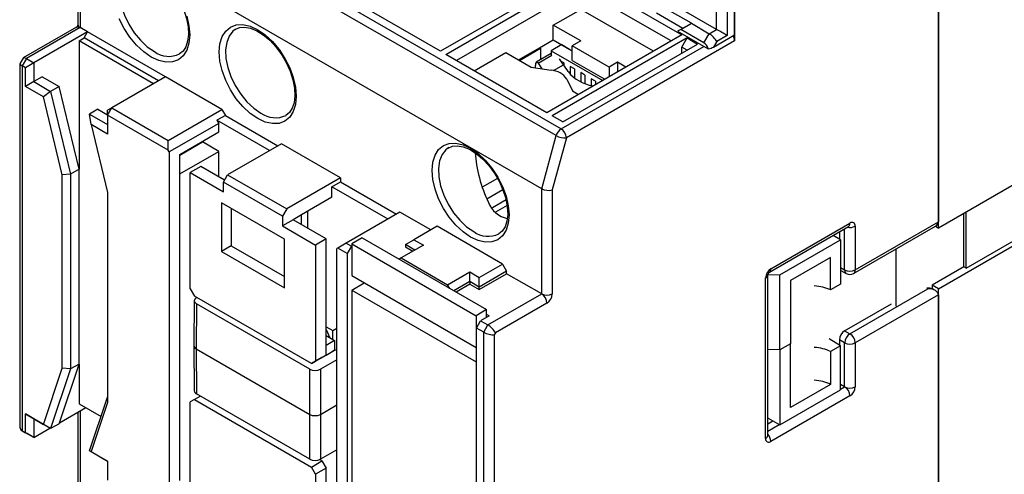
# Model space of a CAD drawing. Header units: millimetres. Extents: x 0 to 420, y 0 to 297.
# Tile 5 of 16: x 315 to 381, y 55 to 86. Entities that reach past the tile are written whole.
import ezdxf

# ---------------------------------------------------------------- set-up
doc = ezdxf.new("R2010")
doc.units = ezdxf.units.MM

msp = doc.modelspace()

# ---------------------------------------------------------------- linework, layer by layer
at = {"color": 7, "linetype": 'Continuous', "lineweight": 25}
for p, q in [((320.343, 96.231), (351.314, 78.352)), ((350.983, 77.896), (320.012, 95.775)), ((361.747, 85.028), (361.747, 92.635)), ((362.454, 92.544), (362.454, 84.619)), ((362.949, 84.66), (362.949, 92.703)), ((362.949, 92.703), (362.949, 84.252)), ((318.891, 92.394), (318.891, 85.352)), ((350.009, 74.332), (319.037, 92.211)), ((319.037, 92.211), (319.037, 85.148)), ((376.631, 89.619), (376.631, 72.104)), ((376.631, 71.696), (376.631, 89.476)), ((352.271, 88.783), (343.221, 83.558)), ((343.574, 83.354), (352.625, 88.579)), ((352.625, 88.579), (359.413, 84.66)), ((343.221, 83.558), (336.503, 87.436)), ((352.625, 87.762), (344.281, 82.946)), ((358.706, 84.252), (352.625, 87.762)), ((360.05, 85.436), (357.151, 87.109)), ((361.747, 85.028), (358.206, 87.071)), ((350.787, 85.313), (352.625, 86.374)), ((357.504, 83.558), (352.625, 86.374)), ((357.716, 86.13), (359.484, 85.109)), ((350.787, 84.333), (350.787, 85.313)), ((352.625, 84.252), (350.787, 85.313)), ((359.343, 85.028), (360.05, 85.436)), ((360.05, 85.436), (361.252, 84.742)), ((318.787, 85.173), (315.224, 83.116)), ((319.037, 85.148), (315.431, 83.066)), ((319.532, 84.863), (315.926, 82.781)), ((319.532, 84.863), (319.037, 85.148)), ((319.299, 84.459), (319.532, 84.863)), ((324.765, 81.842), (319.532, 84.863)), ((329.489, 85.05), (329.433, 85.015)), ((359.413, 84.66), (350.362, 79.435)), ((359.343, 85.028), (359.13, 84.905)), ((359.13, 84.905), (361.187, 83.718)), ((360.898, 84.129), (359.343, 85.028)), ((360.898, 84.129), (361.252, 84.742)), ((361.252, 84.742), (361.747, 85.028)), ((361.54, 83.847), (362.949, 84.66)), ((362.454, 84.619), (361.752, 84.214)), ((318.967, 84.267), (319.299, 84.459)), ((318.967, 84.267), (318.967, 75.647)), ((323.966, 81.381), (318.967, 84.267)), ((324.299, 81.573), (319.299, 84.459)), ((349.867, 83.802), (350.787, 84.333)), ((351.352, 84.007), (350.645, 83.598)), ((359.767, 84.456), (350.716, 79.231)), ((350.787, 84.333), (352.059, 83.598)), ((351.352, 84.007), (352.059, 83.598)), ((351.423, 78.823), (360.474, 84.048)), ((362.949, 84.252), (351.668, 77.74)), ((352.625, 84.252), (352.059, 83.925)), ((354.534, 82.496), (352.059, 83.925)), ((352.059, 82.945), (352.059, 83.925)), ((359.413, 83.844), (359.767, 84.456)), ((359.767, 84.456), (360.474, 84.048)), ((361.752, 84.214), (361.54, 83.847)), ((350.362, 79.435), (343.574, 83.354)), ((345.484, 82.252), (347.605, 83.476)), ((347.605, 83.476), (349.294, 82.501)), ((348.453, 82.986), (349.867, 83.802)), ((348.524, 82.945), (349.938, 83.762)), ((350.645, 83.4), (349.646, 82.823)), ((349.867, 83.802), (349.938, 83.762)), ((349.938, 83.762), (349.938, 82.992)), ((350.645, 83.598), (350.645, 83.311)), ((350.645, 83.598), (354.11, 81.598)), ((359.413, 83.435), (359.413, 83.844)), ((359.767, 83.64), (359.413, 83.844)), ((315.002, 82.731), (315.002, 58.334)), ((315.204, 83.096), (315.009, 82.758)), ((315.431, 83.066), (315.148, 82.577)), ((315.926, 82.781), (315.361, 82.454)), ((315.431, 83.066), (315.926, 82.781)), ((315.926, 82.781), (315.926, 81.523)), ((349.763, 82.753), (350.015, 82.389)), ((351.473, 82.657), (351.206, 83.042)), ((351.494, 82.78), (351.316, 82.883)), ((351.494, 82.78), (351.494, 82.627)), ((352.059, 82.945), (354.251, 81.68)), ((355.1, 82.823), (354.534, 82.496)), ((355.665, 82.496), (355.1, 82.823)), ((355.1, 82.823), (355.1, 82.17)), ((315.148, 82.577), (315.148, 58.08)), ((315.361, 82.454), (315.148, 82.577)), ((315.361, 81.197), (315.361, 82.454)), ((349.294, 82.501), (350.644, 82.292)), ((352.201, 82.372), (351.918, 82.536)), ((351.918, 82.536), (351.918, 82.043)), ((352.201, 82.372), (352.201, 81.801)), ((352.908, 81.964), (352.625, 82.127)), ((352.625, 82.127), (352.625, 81.526)), ((352.908, 81.964), (352.908, 81.423)), ((354.534, 82.496), (354.534, 81.843)), ((315.926, 81.523), (315.361, 81.197)), ((316.492, 81.85), (315.926, 81.523)), ((315.926, 81.523), (317.058, 80.87)), ((316.492, 81.85), (317.624, 81.196)), ((324.765, 81.842), (321.159, 79.76)), ((328.548, 79.658), (324.765, 81.842)), ((351.705, 81.68), (352.067, 80.9)), ((353.615, 81.556), (353.332, 81.719)), ((353.332, 81.719), (353.332, 81.274)), ((353.615, 81.556), (353.615, 81.313)), ((316.569, 80.499), (315.361, 81.197)), ((317.058, 80.87), (316.569, 80.499)), ((317.624, 81.196), (317.058, 80.87)), ((317.058, 80.87), (318.401, 75.321)), ((318.967, 75.647), (317.624, 81.196)), ((352.067, 80.9), (352.483, 80.66)), ((317.835, 75.269), (316.569, 80.499)), ((320.23, 79.675), (319.665, 79.349)), ((319.665, 79.349), (320.876, 78.649)), ((319.771, 78.634), (319.665, 79.349)), ((320.23, 79.675), (320.876, 79.303)), ((320.876, 79.27), (321.159, 79.76)), ((321.159, 79.76), (320.876, 79.597)), ((320.876, 79.27), (320.876, 79.597)), ((321.159, 79.76), (324.942, 77.576)), ((324.942, 77.576), (328.548, 79.658)), ((328.548, 79.658), (328.781, 79.254)), ((319.771, 78.634), (320.876, 74.07)), ((320.876, 77.996), (319.771, 78.634)), ((320.876, 79.27), (320.876, 77.996)), ((324.942, 76.923), (320.876, 79.27)), ((328.336, 78.719), (325.013, 76.8)), ((328.781, 79.254), (328.215, 78.928)), ((328.215, 78.928), (328.336, 78.719)), ((331.744, 76.89), (328.215, 78.928)), ((328.336, 78.147), (328.336, 78.719)), ((328.781, 79.254), (332.31, 77.217)), ((351.423, 78.823), (350.716, 79.231)), ((325.72, 76.637), (328.336, 78.147)), ((324.942, 76.923), (324.942, 77.576)), ((325.72, 76.596), (327.24, 77.474)), ((327.24, 77.474), (327.24, 77.515)), ((328.336, 76.841), (327.24, 77.474)), ((332.543, 77.352), (328.937, 75.27)), ((336.503, 75.066), (332.543, 77.352)), ((350.009, 74.332), (350.983, 77.896)), ((351.668, 77.74), (350.716, 74.258)), ((325.013, 76.8), (324.942, 76.923)), ((325.013, 76.8), (325.013, 53.529)), ((325.72, 75.331), (328.336, 76.841)), ((328.336, 75.127), (328.336, 76.841)), ((343.773, 77.09), (343.716, 77.055)), ((325.72, 75.331), (325.72, 76.637)), ((318.401, 75.321), (317.835, 75.269)), ((318.967, 75.647), (318.401, 75.321)), ((318.401, 75.321), (318.401, 62.234)), ((318.967, 62.56), (318.967, 75.647)), ((325.72, 54.754), (325.72, 75.331)), ((327.134, 75.821), (326.427, 75.412)), ((326.427, 67.614), (326.427, 75.412)), ((326.427, 75.412), (328.654, 74.127)), ((328.725, 74.902), (327.134, 75.821)), ((383.349, 75.574), (376.631, 71.696)), ((317.835, 62.286), (317.835, 75.269)), ((328.654, 74.78), (328.937, 75.27)), ((328.654, 74.127), (328.654, 74.78)), ((332.614, 72.494), (328.654, 74.78)), ((328.937, 75.27), (332.897, 72.984)), ((336.503, 75.066), (332.897, 72.984)), ((335.937, 74.47), (336.503, 74.797)), ((336.503, 75.066), (336.503, 74.797)), ((336.503, 74.797), (340.265, 72.625)), ((347.042, 75.027), (346.019, 74.436)), ((320.876, 74.07), (320.876, 59.974)), ((335.937, 73.759), (335.937, 74.47)), ((339.699, 72.298), (335.937, 74.47)), ((346.33, 73.656), (347.404, 74.276)), ((350.009, 67.269), (350.009, 74.332)), ((350.716, 74.258), (350.716, 67.269)), ((332.755, 70.942), (328.513, 73.392)), ((328.513, 73.392), (328.513, 70.126)), ((335.937, 73.759), (333.887, 72.575)), ((347.615, 73.582), (346.703, 73.055)), ((329.178, 73.008), (329.178, 70.51)), ((332.897, 72.984), (332.614, 72.494)), ((334.311, 71.677), (334.311, 72.82)), ((340.498, 72.759), (336.892, 70.677)), ((342.566, 71.565), (340.498, 72.759)), ((347.686, 73.209), (346.914, 72.764)), ((378.482, 68.994), (378.482, 72.765)), ((332.614, 72.494), (332.614, 71.841)), ((333.321, 72.249), (332.614, 71.841)), ((333.887, 72.575), (333.321, 72.249)), ((335.548, 70.963), (333.321, 72.249)), ((333.887, 71.922), (333.887, 72.575)), ((365.388, 68.962), (370.692, 72.023)), ((371.045, 68.88), (376.631, 72.104)), ((378.328, 69.083), (378.328, 72.676)), ((332.614, 71.841), (334.841, 70.555)), ((342.991, 71.81), (341.435, 70.912)), ((347.375, 69.279), (342.991, 71.81)), ((365.285, 68.733), (370.588, 71.794)), ((369.984, 71.446), (369.984, 70.95)), ((370.942, 68.651), (376.424, 71.816)), ((371.045, 71.819), (371.045, 68.88)), ((376.424, 71.816), (376.631, 71.696)), ((376.631, 67.614), (383.349, 71.491)), ((378.482, 68.994), (383.078, 71.648)), ((332.755, 67.676), (332.755, 70.942)), ((335.548, 70.963), (334.841, 70.555)), ((335.548, 63.818), (335.548, 70.963)), ((337.97, 71.031), (337.263, 70.623)), ((337.97, 71.031), (346.314, 66.215)), ((340.869, 70.586), (341.435, 70.912)), ((341.435, 70.912), (342.071, 70.545)), ((365.989, 68.547), (370.067, 70.901)), ((370.067, 70.901), (369.563, 71.202)), ((370.067, 70.901), (370.067, 67.934)), ((329.178, 70.51), (328.513, 70.126)), ((328.513, 70.126), (332.755, 67.676)), ((329.178, 70.51), (332.755, 68.445)), ((334.841, 70.555), (334.841, 62.757)), ((336.326, 70.351), (336.256, 70.31)), ((336.256, 47.039), (336.256, 70.31)), ((336.892, 70.677), (336.326, 70.351)), ((336.963, 69.983), (336.326, 70.351)), ((336.892, 70.677), (337.245, 70.473)), ((337.245, 70.473), (336.963, 69.983)), ((337.263, 70.484), (337.245, 70.473)), ((337.263, 70.623), (345.607, 65.806)), ((337.263, 70.623), (337.263, 68.5)), ((342.071, 70.545), (340.587, 69.688)), ((341.506, 70.218), (340.869, 70.586)), ((340.869, 70.586), (340.869, 70.422)), ((340.869, 70.422), (341.364, 70.137)), ((373.768, 70.282), (373.768, 66.45)), ((336.963, 69.983), (336.963, 45.487)), ((340.587, 69.688), (340.442, 69.604)), ((340.587, 69.688), (343.698, 67.892)), ((369.383, 69.717), (366.696, 68.166)), ((369.383, 67.539), (369.383, 69.717)), ((343.698, 67.892), (345.183, 68.749)), ((345.183, 68.749), (345.819, 68.381)), ((345.183, 68.096), (345.183, 68.749)), ((345.819, 68.381), (347.375, 69.279)), ((347.658, 68.79), (345.819, 67.728)), ((347.375, 69.279), (347.658, 68.79)), ((347.658, 68.626), (347.658, 68.79)), ((370.088, 68.855), (370.442, 68.651)), ((378.328, 69.083), (376.207, 67.858)), ((378.482, 68.994), (378.328, 69.083)), ((337.263, 68.5), (345.607, 63.683)), ((345.183, 68.096), (344.119, 67.482)), ((345.183, 68.096), (345.183, 67.932)), ((345.819, 67.728), (345.183, 68.096)), ((345.819, 67.565), (347.658, 68.626)), ((345.819, 67.728), (345.819, 68.381)), ((350.009, 67.269), (347.658, 68.626)), ((365.035, 57.571), (365.035, 68.349)), ((365.181, 57.775), (365.181, 68.554)), ((365.186, 68.576), (365.989, 68.547)), ((365.989, 63.511), (365.989, 68.547)), ((366.696, 68.166), (366.696, 63.92)), ((326.427, 67.614), (326.71, 67.125)), ((337.263, 67.527), (338.106, 68.014)), ((337.263, 67.527), (337.263, 44.827)), ((337.263, 67.527), (345.607, 62.71)), ((343.842, 67.642), (343.698, 67.892)), ((345.183, 67.932), (344.261, 67.4)), ((345.183, 67.932), (345.819, 67.565)), ((345.819, 67.565), (345.819, 67.728)), ((370.067, 67.934), (369.383, 67.539)), ((370.692, 64.593), (375.924, 67.614)), ((375.865, 67.647), (375.828, 67.64)), ((375.924, 67.614), (375.865, 67.647)), ((376.207, 67.858), (376.207, 67.618)), ((376.631, 67.614), (376.207, 67.858)), ((376.424, 67.494), (376.232, 67.605)), ((376.631, 49.833), (376.631, 67.614)), ((326.697, 66.82), (326.669, 63.799)), ((334.558, 62.594), (326.71, 67.125)), ((326.843, 67.022), (326.865, 67.035)), ((346.402, 65.187), (350.009, 67.269)), ((376.631, 67.205), (371.045, 63.98)), ((376.631, 67.205), (376.631, 49.69)), ((326.843, 66.614), (326.816, 63.593)), ((334.452, 62.221), (326.843, 66.614)), ((346.314, 66.215), (345.607, 65.806)), ((346.314, 65.708), (346.314, 66.215)), ((350.362, 66.657), (346.902, 64.659)), ((370.338, 64.797), (373.485, 66.613)), ((345.607, 65.806), (345.607, 63.683)), ((345.625, 64.983), (345.908, 65.473)), ((346.473, 65.799), (345.908, 65.473)), ((345.908, 65.473), (346.402, 65.187)), ((346.473, 65.799), (346.314, 65.891)), ((335.548, 65.069), (335.986, 64.817)), ((335.548, 64.874), (335.792, 64.33)), ((335.986, 64.817), (336.256, 64.972)), ((335.986, 64.219), (335.986, 64.817)), ((346.12, 64.697), (345.625, 64.983)), ((345.625, 40.487), (345.625, 64.983)), ((346.12, 64.697), (346.402, 65.187)), ((370.338, 64.797), (370.692, 64.593)), ((335.548, 64.471), (336.114, 64.145)), ((336.114, 64.145), (335.548, 63.818)), ((336.114, 64.145), (336.114, 63.492)), ((346.12, 40.201), (346.12, 64.697)), ((346.902, 64.659), (346.827, 64.528)), ((346.827, 64.528), (346.827, 40.37)), ((370.067, 63.797), (369.292, 64.26)), ((370.338, 63.98), (369.984, 64.185)), ((369.984, 64.185), (369.984, 63.846)), ((326.669, 63.796), (326.697, 60.774)), ((326.816, 63.593), (334.452, 59.184)), ((326.816, 63.593), (326.843, 60.572)), ((335.548, 63.165), (335.548, 63.818)), ((335.548, 63.165), (336.114, 63.492)), ((336.114, 63.492), (335.831, 63.328)), ((336.256, 63.451), (336.114, 63.532)), ((345.607, 63.683), (345.625, 63.694)), ((365.989, 63.511), (365.181, 63.536)), ((366.696, 63.92), (365.989, 63.511)), ((365.989, 63.511), (365.989, 58.476)), ((366.696, 59.647), (366.696, 63.92)), ((370.067, 63.797), (369.383, 63.402)), ((370.067, 60.83), (370.067, 63.797)), ((370.338, 61.041), (370.338, 63.98)), ((371.045, 63.98), (371.045, 61.041)), ((335.266, 63.002), (334.558, 62.594)), ((334.841, 62.757), (335.548, 63.165)), ((336.256, 62.854), (335.159, 62.221)), ((335.831, 63.328), (335.266, 63.002)), ((335.548, 63.165), (335.266, 63.002)), ((369.383, 63.402), (369.383, 61.198)), ((316.569, 58.517), (317.835, 62.286)), ((318.401, 62.234), (317.058, 58.235)), ((317.624, 58.562), (318.967, 62.56)), ((318.401, 62.234), (317.835, 62.286)), ((318.967, 62.56), (318.401, 62.234)), ((318.967, 62.56), (318.967, 59.902)), ((334.452, 59.184), (334.452, 62.221)), ((334.558, 62.594), (334.841, 62.757)), ((335.159, 62.221), (335.159, 59.184)), ((345.607, 62.71), (345.625, 62.72)), ((345.607, 62.71), (345.607, 40.01)), ((365.989, 58.476), (370.067, 60.83)), ((369.383, 61.198), (366.696, 59.647)), ((370.338, 61.041), (370.067, 61.197)), ((319.665, 56.747), (320.876, 60.352)), ((326.71, 60.184), (326.427, 60.021)), ((327.112, 60.416), (326.71, 60.184)), ((326.71, 60.184), (334.558, 55.653)), ((334.452, 56.179), (326.843, 60.572)), ((370.692, 60.429), (365.388, 57.367)), ((317.644, 58.623), (319.413, 59.644)), ((318.967, 59.902), (320.439, 59.052)), ((320.876, 59.974), (319.771, 56.685)), ((326.427, 52.713), (326.427, 60.021)), ((315.361, 59.215), (316.569, 58.517)), ((315.361, 57.958), (315.361, 59.215)), ((315.926, 58.889), (315.361, 59.215)), ((315.926, 58.889), (315.926, 57.631)), ((317.058, 58.235), (315.926, 58.889)), ((318.891, 59.343), (318.891, 53.162)), ((334.452, 56.179), (334.452, 59.184)), ((335.159, 59.184), (335.159, 56.179)), ((365.207, 58.927), (365.989, 58.476)), ((315.926, 57.631), (317.015, 58.26)), ((317.058, 58.235), (316.569, 58.517)), ((317.624, 58.562), (317.058, 58.235)), ((365.181, 58.559), (365.514, 58.751)), ((315.148, 58.08), (315.361, 57.958)), ((315.148, 58.08), (315.431, 57.917)), ((315.926, 57.631), (315.361, 57.958)), ((315.926, 57.631), (315.431, 57.917)), ((319.771, 56.685), (319.665, 56.747)), ((320.876, 56.048), (319.665, 56.747)), ((319.771, 56.685), (320.876, 56.048)), ((336.256, 56.812), (335.159, 56.179)), ((320.876, 56.048), (320.876, 54.774)), ((334.558, 55.653), (335.266, 56.061)), ((334.841, 55.163), (334.558, 55.653)), ((335.548, 55.571), (334.841, 55.163)), ((335.266, 56.061), (335.107, 56.153)), ((335.266, 56.061), (335.548, 55.571)), ((335.548, 48.263), (335.548, 55.571)), ((334.841, 55.163), (334.841, 47.855))]:
    msp.add_line(p, q, dxfattribs=at)
at = {"color": 1, "linetype": 'Continuous', "lineweight": 25}
for p, q in [((349.763, 82.753), (350.695, 83.291)), ((351.314, 78.352), (360.898, 83.885)), ((350.793, 82.264), (351.473, 82.657)), ((370.338, 68.88), (370.338, 71.65)), ((370.067, 69.036), (370.338, 68.88)), ((370.067, 60.884), (370.338, 61.041)), ((335.159, 59.184), (336.256, 59.817)), ((319.037, 59.427), (319.037, 52.936)), ((365.181, 58.064), (365.942, 58.503))]:
    msp.add_line(p, q, dxfattribs=at)
at = {"color": 1, "linetype": 'Continuous', "lineweight": 25, "flags": 128}
for points in [[(322.291, 89.138), (322.149, 89.027), (321.896, 88.704), (321.729, 88.281), (321.657, 87.776), (321.681, 87.209), (321.801, 86.604), (322.012, 85.985), (322.306, 85.378), (322.669, 84.808), (323.088, 84.297), (323.546, 83.867), (324.023, 83.536)], [(329.433, 85.015), (329.291, 84.904), (329.038, 84.581), (328.871, 84.158), (328.799, 83.653), (328.823, 83.086), (328.943, 82.481), (329.154, 81.862), (329.447, 81.255), (329.811, 80.685), (330.23, 80.174), (330.687, 79.744), (331.164, 79.413)], [(343.716, 77.055), (343.575, 76.944), (343.321, 76.621), (343.155, 76.198), (343.082, 75.693), (343.106, 75.126), (343.227, 74.521), (343.438, 73.902), (343.731, 73.295), (344.095, 72.725), (344.514, 72.214), (344.971, 71.784), (345.448, 71.453)]]:
    msp.add_lwpolyline(points, dxfattribs=at)
at = {"color": 7, "linetype": 'Continuous', "lineweight": 25, "flags": 128}
for points in [[(325.444, 87.404), (325.726, 86.922), (325.985, 86.344), (326.171, 85.764), (326.277, 85.204), (326.302, 84.687), (326.249, 84.233), (326.124, 83.858), (325.94, 83.571), (325.71, 83.38)], [(326.195, 85.913), (326.342, 85.269), (326.391, 84.659), (326.342, 84.106), (326.195, 83.632), (325.956, 83.254), (325.635, 82.988), (325.244, 82.843), (324.798, 82.825), (324.314, 82.935), (323.81, 83.169)], [(318.891, 85.35), (318.891, 85.352), (318.889, 85.339), (318.883, 85.317), (318.871, 85.287), (318.855, 85.254), (318.834, 85.222), (318.812, 85.195), (318.795, 85.179), (318.787, 85.173), (318.793, 85.176), (318.823, 85.186), (318.897, 85.191), (319.037, 85.148)], [(323.81, 83.169), (323.307, 83.517), (322.823, 83.966), (322.377, 84.499), (321.985, 85.095), (321.664, 85.732)], [(330.952, 79.046), (330.449, 79.394), (329.965, 79.843), (329.518, 80.376), (329.127, 80.972), (328.806, 81.609), (328.568, 82.262), (328.421, 82.906), (328.371, 83.516), (328.421, 84.069), (328.568, 84.543), (328.806, 84.921), (329.127, 85.187), (329.518, 85.332), (329.965, 85.35), (330.449, 85.24), (330.952, 85.006), (331.456, 84.659), (331.94, 84.209), (332.386, 83.676), (332.777, 83.08), (333.098, 82.443), (333.337, 81.79), (333.484, 81.146), (333.533, 80.536), (333.484, 79.983), (333.337, 79.509), (333.098, 79.131), (332.777, 78.865), (332.386, 78.72), (331.94, 78.702), (331.456, 78.812), (330.952, 79.046)], [(329.444, 85.02), (329.735, 85.148), (330.061, 85.18), (330.464, 85.111), (330.889, 84.937), (331.326, 84.665), (331.758, 84.302), (332.17, 83.859), (332.545, 83.352), (332.586, 83.282)], [(332.586, 83.282), (332.868, 82.799), (333.127, 82.221), (333.313, 81.641), (333.419, 81.081), (333.444, 80.564), (333.39, 80.11), (333.266, 79.735), (333.082, 79.448), (332.851, 79.257)], [(345.236, 71.086), (344.732, 71.434), (344.248, 71.883), (343.802, 72.416), (343.411, 73.012), (343.09, 73.649), (342.851, 74.302), (342.704, 74.946), (342.655, 75.556), (342.704, 76.109), (342.851, 76.583), (343.09, 76.961), (343.411, 77.227), (343.802, 77.372), (344.248, 77.39), (344.732, 77.28), (345.236, 77.047), (345.739, 76.699), (346.223, 76.25), (346.67, 75.717), (347.061, 75.12), (347.382, 74.483), (347.62, 73.83), (347.767, 73.186), (347.817, 72.576), (347.767, 72.023), (347.62, 71.549), (347.382, 71.172), (347.061, 70.905), (346.67, 70.76), (346.223, 70.742), (345.739, 70.852), (345.236, 71.086)], [(343.728, 77.06), (344.018, 77.188), (344.345, 77.22), (344.747, 77.151), (345.173, 76.978), (345.61, 76.706), (346.042, 76.342), (346.453, 75.899), (346.828, 75.392), (346.869, 75.322)], [(346.869, 75.322), (347.151, 74.839), (347.411, 74.261), (347.596, 73.681), (347.702, 73.121), (347.727, 72.604), (347.674, 72.15), (347.55, 71.775), (347.365, 71.488), (347.135, 71.297)], [(365.181, 68.555), (365.181, 68.554), (365.183, 68.566), (365.189, 68.589), (365.201, 68.619), (365.218, 68.652), (365.239, 68.684), (365.26, 68.71), (365.277, 68.727), (365.285, 68.733), (365.284, 68.733)], [(370.088, 68.855), (370.088, 68.855), (370.067, 68.869)]]:
    msp.add_lwpolyline(points, dxfattribs=at)
at = {"color": 7, "linetype": 'Continuous', "lineweight": 25}
for centre, radius, start, end in [((319.141, 85.377), 0.251, 185.6948, 245.62534), ((362.22, 84.225), 0.73, 2.12362, 30.97784), ((350.562, 80.925), 1.369, 33.43888, 86.5665), ((353.854, 83.868), 2.661, 219.05729, 260.66161), ((351.739, 77.696), 0.781, 122.88366, 165.16213), ((350.9, 77.705), 0.768, 2.60548, 57.39452), ((351.588, 78.966), 1.229, 240.53645, 273.73428), ((347.988, 73.95), 1.633, 199.50476, 259.70768), ((370.83, 71.854), 0.218, 350.78596, 129.20329), ((365.802, 68.315), 0.768, 122.60548, 177.39452), ((370.692, 69.562), 0.769, 242.60967, 297.39033), ((370.692, 69.084), 0.5, 240.00269, 299.99731), ((350.362, 67.951), 0.769, 242.60967, 297.39033), ((349.595, 66.622), 0.768, 2.60548, 57.39452), ((349.948, 67.304), 0.768, 302.60548, 357.39452), ((370.752, 64.15), 0.768, 122.60548, 177.39452), ((371.106, 63.946), 0.768, 122.60548, 177.39452), ((370.278, 63.946), 0.768, 2.60548, 57.39452), ((370.692, 64.663), 0.769, 242.60967, 297.39033), ((369.924, 60.394), 0.768, 2.60548, 57.39452), ((370.692, 61.723), 0.769, 242.60967, 297.39033), ((370.278, 61.076), 0.768, 302.60548, 357.39452), ((365.25, 57.536), 0.218, 170.78596, 309.20329)]:
    msp.add_arc(centre, radius, start, end, dxfattribs=at)
at = {"color": 1, "linetype": 'Continuous', "lineweight": 25}
for centre, radius, start, end in [((318.891, 84.944), 0.251, 54.38242, 114.30712), ((325, 84.888), 1.669, 234.13266, 295.30176), ((332.142, 80.766), 1.669, 234.13266, 295.30176), ((370.454, 71.993), 0.24, 304.05635, 7.25583), ((346.426, 72.806), 1.669, 234.13266, 295.30176), ((370.691, 72.506), 0.773, 256.96969, 297.29911), ((365.15, 68.932), 0.24, 304.05635, 7.25583), ((370.576, 68.849), 0.24, 172.74417, 235.94365), ((370.807, 68.849), 0.24, 304.05635, 7.25583), ((364.931, 68.579), 0.251, 294.37466, 354.3052), ((364.931, 57.8), 0.251, 294.37466, 354.3052), ((364.616, 57.331), 0.773, 2.69722, 43.03007)]:
    msp.add_arc(centre, radius, start, end, dxfattribs=at)
at = {"color": 7, "linetype": 'Continuous', "lineweight": 25}
for centre, major_axis, ratio, start_param, end_param in [((361.398, 84.418), (-0.365, 0.365), 0.317888, 3.842091, 5.412888), ((362.1, 84.823), (0.5, -0.289), 0.00007, 0.785439, 2.356235), ((360.898, 83.552), (-0.163, 0.607), 0.517638, 4.848311, 5.805604), ((361.186, 84.051), (0.607, 0.162), 0.51759, 4.576582, 5.190086), ((315.502, 82.612), (0.498, -0.133), 0.317765, 3.056653, 4.011931), ((315.578, 82.743), (-0.365, 0.365), 0.317888, 5.412888, 6.368166), ((349.777, 82.322), (-0.12, 0.506), 0.281468, 5.661033, 7.210575), ((329.508, 112.518), (-12.934, 54.728), 0.281468, 4.065836, 4.068982), ((352.168, 61.561), (-5.856, 24.778), 0.281468, 5.626474, 5.661033), ((347.087, 75.135), (-0.996, 3.28), 0.359128, 0.951713, 2.014001), ((350.362, 74.462), (0.499, -0.067), 0.466037, 3.989485, 5.560281), ((375.924, 72.104), (0.707, 0), 0.577382, 5.497706, 6.283185), ((368.113, 66.722), (1.903, 0.014), 0.572227, 0.835152, 1.469431), ((375.865, 67.239), (0.49, 0.236), 0.71523, 0.454069, 1.239386), ((375.924, 67.205), (0.707, 0), 0.577382, 0, 1.570796), ((327.197, 66.818), (0.5, 0), 0.577272, 2.356208, 3.926977), ((346.549, 64.863), (-0.365, 0.365), 0.317888, 3.842091, 5.412888), ((346.473, 64.732), (0.498, -0.133), 0.317765, 4.011931, 5.582727), ((368.113, 62.584), (1.903, -0.015), 0.582304, 0.843878, 1.478158), ((334.806, 62.426), (0.5, 0), 0.577304, 3.927005, 5.497773), ((368.113, 60.379), (1.903, -0.015), 0.582304, 0.843878, 1.478158), ((327.197, 60.776), (0.5, 0), 0.577272, 3.146828, 3.926977), ((334.806, 59.389), (0.5, 0), 0.577304, 3.927005, 5.497773), ((315.502, 58.454), (0.462, 0.267), 0.7174, 2.748951, 3.534349), ((334.806, 56.383), (0.5, 0), 0.577304, 3.927005, 5.497773)]:
    msp.add_ellipse(centre, major_axis=major_axis, ratio=ratio, start_param=start_param, end_param=end_param, dxfattribs=at)
at = {"color": 1, "linetype": 'Continuous', "lineweight": 25}
msp.add_ellipse((327.169, 63.797), major_axis=(0.5, 0), ratio=0.577272, start_param=3.136358, end_param=3.926977, dxfattribs=at)

doc.saveas('drawing.dxf')
